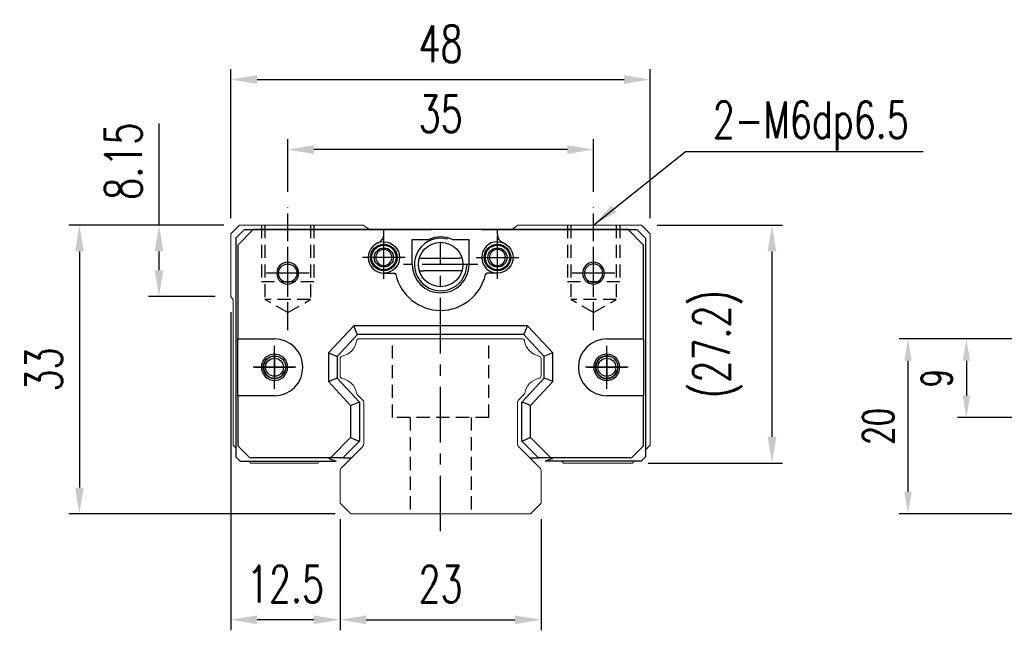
# Model space of a CAD drawing. Header units: millimetres. Extents: x 300 to 581, y 283 to 374.
# Tile 1 of 55: x 300 to 413, y 288 to 358. Entities that reach past the tile are written whole.
import ezdxf

# ---------------------------------------------------------------- set-up
doc = ezdxf.new("R2010")
doc.units = ezdxf.units.MM
doc.header["$PDSIZE"] = -1
doc.linetypes.add('CENTER', pattern=[10.16, 6.35, -1.27, 1.27, -1.27])
doc.linetypes.add('DASHED', pattern=[0.75, 0.5, -0.25])
for name, color, linetype in [('2', 7, 'Continuous'), ('CL', 1, 'CENTER'), ('DIM', 4, 'Continuous'), ('HID', 2, 'DASHED'), ('OUT', 3, 'Continuous'), ('中心線', 1, 'CENTER')]:
    doc.layers.add(name, color=color, linetype=linetype)
doc.styles.add('DIM-7', font='SIMPLEX.shx', dxfattribs={"width": 0.7, "bigfont": 'chineset.shx'})
doc.dimstyles.new('CNS', dxfattribs={"dimtxt": 3.5, "dimasz": 2.5, "dimexe": 1, "dimexo": 1.5, "dimgap": 0.09, "dimtad": 0, "dimdsep": 46, "dimtxsty": 'DIM-7', "dimcen": 0.09, "dimclrd": 4, "dimclre": 4, "dimclrt": 4, "dimadec": 0, "dimazin": 0, "dimtfac": 1, "dimtix": 1, "dimtmove": 2, "dimatfit": 3, "dimfxl": 1, "dimtvp": 0.971429, "dimtolj": 1, "dimarcsym": 0})

# ---------------------------------------------------------------- blocks, each defined once
blk = doc.blocks.new('*D36')
at = {"layer": 'DEFPOINTS', "color": 0, "transparency": 16777216}
for p in [(401.52, 321.34), (415.36, 321.34), (415.36, 301.34)]:
    blk.add_point(p, dxfattribs=at)
at = {"layer": 'DIM', "color": 7, "lineweight": -2, "transparency": 16777216}
for p, q in [((413.86, 321.34), (400.52, 321.34)), ((401.52, 303.84), (401.52, 318.84)), ((413.86, 301.34), (400.52, 301.34))]:
    blk.add_line(p, q, dxfattribs=at)
at = {"layer": 'DIM', "color": 7, "transparency": 16777216}
for points in [[(401.1, 318.84), (401.94, 318.84), (401.52, 321.34)], [(401.1, 303.84), (401.94, 303.84), (401.52, 301.34)]]:
    blk.add_solid(points, dxfattribs=at)
at = {"layer": 'DIM', "color": 7, "transparency": 16777216, "insert": (398.12, 311.34), "char_height": 3.5, "attachment_point": 5, "rotation": 90, "style": 'DIM-7'}
blk.add_mtext('\\A1;20', dxfattribs=at)
blk = doc.blocks.new('*D60')
at = {"layer": 'DEFPOINTS', "color": 0, "transparency": 16777216}
for p in [(330.54, 342.98), (330.54, 336.34), (365.54, 336.34)]:
    blk.add_point(p, dxfattribs=at)
at = {"layer": 'DIM', "color": 7, "lineweight": -2, "transparency": 16777216}
for p, q in [((330.54, 338.14), (330.54, 344.18)), ((365.54, 338.14), (365.54, 344.18)), ((362.54, 342.98), (333.54, 342.98))]:
    blk.add_line(p, q, dxfattribs=at)
at = {"layer": 'DIM', "color": 7, "transparency": 16777216}
for points in [[(333.54, 343.48), (333.54, 342.48), (330.54, 342.98)], [(362.54, 343.48), (362.54, 342.48), (365.54, 342.98)]]:
    blk.add_solid(points, dxfattribs=at)
at = {"layer": 'DIM', "color": 7, "transparency": 16777216, "insert": (348.04, 347.06), "char_height": 4.2, "attachment_point": 5, "style": 'DIM-7'}
blk.add_mtext('\\A1;35', dxfattribs=at)
blk = doc.blocks.new('*D61')
at = {"layer": 'DEFPOINTS', "color": 0, "transparency": 16777216}
for p in [(372.03, 350.99), (324.03, 333.34), (372.03, 333.34)]:
    blk.add_point(p, dxfattribs=at)
at = {"layer": 'DIM', "color": 7, "lineweight": -2, "transparency": 16777216}
for p, q in [((324.03, 335.14), (324.03, 352.19)), ((372.03, 335.14), (372.03, 352.19)), ((327.03, 350.99), (369.03, 350.99))]:
    blk.add_line(p, q, dxfattribs=at)
at = {"layer": 'DIM', "color": 7, "transparency": 16777216}
for points in [[(327.03, 351.49), (327.03, 350.49), (324.03, 350.99)], [(369.03, 351.49), (369.03, 350.49), (372.03, 350.99)]]:
    blk.add_solid(points, dxfattribs=at)
at = {"layer": 'DIM', "color": 7, "transparency": 16777216, "insert": (348.03, 355.07), "char_height": 4.2, "attachment_point": 5, "style": 'DIM-7'}
blk.add_mtext('\\A1;48', dxfattribs=at)
blk = doc.blocks.new('*D62')
at = {"layer": 'DEFPOINTS', "color": 0, "transparency": 16777216}
for p in [(325.03, 334.34), (315.81, 326.19), (324.03, 326.19)]:
    blk.add_point(p, dxfattribs=at)
at = {"layer": 'DIM', "color": 7, "lineweight": -2, "transparency": 16777216}
for p, q in [((315.81, 334.34), (315.81, 345.96)), ((323.23, 334.34), (314.61, 334.34)), ((315.81, 329.19), (315.81, 331.34)), ((322.23, 326.19), (314.61, 326.19))]:
    blk.add_line(p, q, dxfattribs=at)
at = {"layer": 'DIM', "color": 7, "transparency": 16777216}
for points in [[(315.31, 331.34), (316.31, 331.34), (315.81, 334.34)], [(315.31, 329.19), (316.31, 329.19), (315.81, 326.19)]]:
    blk.add_solid(points, dxfattribs=at)
at = {"layer": 'DIM', "color": 7, "transparency": 16777216, "insert": (311.73, 341.65), "char_height": 4.2, "attachment_point": 5, "rotation": 90, "style": 'DIM-7'}
blk.add_mtext('\\A1;8.15', dxfattribs=at)
blk = doc.blocks.new('*D63')
at = {"layer": 'DEFPOINTS', "color": 0, "transparency": 16777216}
for p in [(325.03, 334.34), (306.7, 301.34), (337.75, 301.34)]:
    blk.add_point(p, dxfattribs=at)
at = {"layer": 'DIM', "color": 7, "lineweight": -2, "transparency": 16777216}
for p, q in [((323.23, 334.34), (305.5, 334.34)), ((306.7, 331.34), (306.7, 304.34)), ((335.95, 301.34), (305.5, 301.34))]:
    blk.add_line(p, q, dxfattribs=at)
at = {"layer": 'DIM', "color": 7, "transparency": 16777216}
for points in [[(306.2, 331.34), (307.2, 331.34), (306.7, 334.34)], [(306.2, 304.34), (307.2, 304.34), (306.7, 301.34)]]:
    blk.add_solid(points, dxfattribs=at)
at = {"layer": 'DIM', "color": 7, "transparency": 16777216, "insert": (302.62, 317.84), "char_height": 4.2, "attachment_point": 5, "rotation": 90, "style": 'DIM-7'}
blk.add_mtext('\\A1;33', dxfattribs=at)
blk = doc.blocks.new('*D64')
at = {"layer": 'DEFPOINTS', "color": 0, "transparency": 16777216}
for p in [(371.03, 334.34), (369.98, 307.14), (385.95, 307.14)]:
    blk.add_point(p, dxfattribs=at)
at = {"layer": 'DIM', "color": 7, "lineweight": -2, "transparency": 16777216}
for p, q in [((372.83, 334.34), (387.15, 334.34)), ((385.95, 331.34), (385.95, 310.14)), ((371.78, 307.14), (387.15, 307.14))]:
    blk.add_line(p, q, dxfattribs=at)
at = {"layer": 'DIM', "color": 7, "transparency": 16777216}
for points in [[(385.45, 331.34), (386.45, 331.34), (385.95, 334.34)], [(385.45, 310.14), (386.45, 310.14), (385.95, 307.14)]]:
    blk.add_solid(points, dxfattribs=at)
at = {"layer": 'DIM', "color": 7, "transparency": 16777216, "insert": (379.74, 320.74), "char_height": 4.2, "attachment_point": 5, "rotation": 90, "style": 'DIM-7'}
blk.add_mtext('\\A1;(27.2)', dxfattribs=at)
blk = doc.blocks.new('*D65')
at = {"layer": 'DEFPOINTS', "color": 0, "transparency": 16777216}
for p in [(336.53, 302.54), (359.53, 302.54), (359.53, 289.22)]:
    blk.add_point(p, dxfattribs=at)
at = {"layer": 'DIM', "color": 7, "lineweight": -2, "transparency": 16777216}
for p, q in [((336.53, 300.74), (336.53, 288.02)), ((359.53, 300.74), (359.53, 288.02)), ((339.53, 289.22), (356.53, 289.22))]:
    blk.add_line(p, q, dxfattribs=at)
at = {"layer": 'DIM', "color": 7, "transparency": 16777216}
for points in [[(339.53, 289.72), (339.53, 288.72), (336.53, 289.22)], [(356.53, 289.72), (356.53, 288.72), (359.53, 289.22)]]:
    blk.add_solid(points, dxfattribs=at)
at = {"layer": 'DIM', "color": 7, "transparency": 16777216, "insert": (348.03, 293.3), "char_height": 4.2, "attachment_point": 5, "style": 'DIM-7'}
blk.add_mtext('\\A1;23', dxfattribs=at)
blk = doc.blocks.new('*D66')
at = {"layer": 'DEFPOINTS', "color": 0, "transparency": 16777216}
for p in [(324.03, 326.19), (336.53, 302.54), (324.03, 289.22)]:
    blk.add_point(p, dxfattribs=at)
at = {"layer": 'DIM', "color": 7, "lineweight": -2, "transparency": 16777216}
for p, q in [((324.03, 324.39), (324.03, 288.02)), ((336.53, 300.74), (336.53, 288.02)), ((333.53, 289.22), (327.03, 289.22))]:
    blk.add_line(p, q, dxfattribs=at)
at = {"layer": 'DIM', "color": 7, "transparency": 16777216}
for points in [[(327.03, 289.72), (327.03, 288.72), (324.03, 289.22)], [(333.53, 289.72), (333.53, 288.72), (336.53, 289.22)]]:
    blk.add_solid(points, dxfattribs=at)
at = {"layer": 'DIM', "color": 7, "transparency": 16777216, "insert": (330.28, 293.3), "char_height": 4.2, "attachment_point": 5, "style": 'DIM-7'}
blk.add_mtext('\\A1;12.5', dxfattribs=at)
blk = doc.blocks.new('*D67')
at = {"layer": 'DEFPOINTS', "color": 0, "transparency": 16777216}
for p in [(415.36, 321.34), (408.2, 312.34), (429.86, 312.34)]:
    blk.add_point(p, dxfattribs=at)
at = {"layer": 'DIM', "color": 7, "lineweight": -2, "transparency": 16777216}
for p, q in [((413.86, 321.34), (407.2, 321.34)), ((408.2, 318.84), (408.2, 314.84)), ((428.36, 312.34), (407.2, 312.34))]:
    blk.add_line(p, q, dxfattribs=at)
at = {"layer": 'DIM', "color": 7, "transparency": 16777216}
for points in [[(407.79, 318.84), (408.62, 318.84), (408.2, 321.34)], [(407.79, 314.84), (408.62, 314.84), (408.2, 312.34)]]:
    blk.add_solid(points, dxfattribs=at)
at = {"layer": 'DIM', "color": 7, "transparency": 16777216, "insert": (404.8, 316.84), "char_height": 3.5, "attachment_point": 5, "rotation": 90, "style": 'DIM-7'}
blk.add_mtext('\\A1;9', dxfattribs=at)

msp = doc.modelspace()

# ---------------------------------------------------------------- linework, layer by layer
at = {"layer": '2', "color": 7, "linetype": 'Continuous'}
for p, q in [((325.589, 333.843), (324.589, 332.843)), ((326.596, 333.843), (324.814, 332.068)), ((325.589, 333.843), (346.967, 333.843)), ((369.481, 333.843), (326.596, 333.843)), ((341.539, 333.258), (341.539, 333.843)), ((352.764, 333.843), (370.489, 333.843)), ((354.539, 333.258), (354.539, 333.843)), ((371.264, 332.068), (369.481, 333.843)), ((370.489, 333.843), (371.489, 332.843)), ((324.589, 332.843), (324.589, 307.843)), ((344.789, 329.843), (344.789, 332.693)), ((344.789, 332.693), (346.675, 332.693)), ((349.402, 332.693), (351.289, 332.693)), ((351.289, 329.843), (351.289, 332.693)), ((371.489, 332.843), (371.489, 307.843)), ((324.814, 332.068), (324.814, 321.342)), ((371.264, 321.342), (371.264, 332.068)), ((345.906, 330.579), (350.172, 330.579)), ((350.006, 329.106), (346.072, 329.106)), ((341.539, 328.843), (342.722, 328.843)), ((354.539, 328.843), (353.355, 328.843)), ((338.089, 322.843), (335.189, 319.732)), ((338.502, 321.893), (338.089, 322.843)), ((357.988, 322.843), (338.089, 322.843)), ((357.988, 322.843), (357.575, 321.893)), ((360.889, 319.732), (357.988, 322.843)), ((324.814, 321.342), (329.027, 321.342)), ((324.814, 314.842), (324.814, 321.342)), ((338.524, 321.843), (336.189, 319.338)), ((338.524, 321.843), (338.502, 321.893)), ((357.554, 321.843), (338.524, 321.843)), ((357.554, 321.843), (357.575, 321.893)), ((359.889, 319.338), (357.554, 321.843)), ((367.05, 321.342), (371.264, 321.342)), ((371.264, 321.342), (371.264, 314.842)), ((335.189, 319.732), (335.189, 316.452)), ((335.189, 319.732), (336.139, 319.358)), ((336.189, 319.338), (336.139, 319.358)), ((336.189, 319.338), (336.189, 316.846)), ((359.889, 319.338), (359.939, 319.358)), ((359.889, 316.846), (359.889, 319.338)), ((360.889, 319.732), (359.939, 319.358)), ((360.889, 316.452), (360.889, 319.732)), ((335.189, 316.452), (336.139, 316.826)), ((336.189, 316.846), (336.139, 316.826)), ((336.189, 316.846), (338.739, 314.111)), ((357.339, 314.111), (359.889, 316.846)), ((359.889, 316.846), (359.939, 316.826)), ((360.889, 316.452), (359.939, 316.826)), ((335.189, 316.452), (337.739, 313.718)), ((358.339, 313.718), (360.889, 316.452)), ((324.814, 314.842), (324.814, 309.118)), ((329.027, 314.842), (324.814, 314.842)), ((371.264, 314.842), (367.05, 314.842)), ((371.264, 309.118), (371.264, 314.842)), ((337.739, 313.718), (338.689, 314.092)), ((337.739, 313.718), (337.739, 310.047)), ((338.739, 314.111), (338.689, 314.092)), ((338.739, 314.111), (338.739, 309.633)), ((357.339, 314.111), (357.389, 314.092)), ((357.339, 309.633), (357.339, 314.111)), ((358.339, 313.718), (357.389, 314.092)), ((358.339, 310.047), (358.339, 313.718)), ((337.739, 310.047), (335.435, 307.743)), ((337.739, 310.047), (338.689, 309.653)), ((358.339, 310.047), (357.389, 309.653)), ((360.643, 307.743), (358.339, 310.047)), ((324.814, 309.118), (326.042, 307.889)), ((338.739, 309.633), (336.849, 307.743)), ((338.739, 309.633), (338.689, 309.653)), ((357.339, 309.633), (357.389, 309.653)), ((359.229, 307.743), (357.339, 309.633)), ((370.035, 307.889), (371.264, 309.118)), ((325.089, 307.343), (324.589, 307.843)), ((335.435, 307.743), (326.396, 307.743)), ((335.227, 307.743), (335.33, 307.64)), ((335.33, 307.64), (336.066, 307.343)), ((336.778, 307.743), (335.435, 307.743)), ((336.849, 307.743), (336.778, 307.743)), ((336.849, 307.743), (337.563, 307.743)), ((337.563, 307.743), (337.832, 307.743)), ((358.231, 307.743), (358.529, 307.743)), ((358.529, 307.743), (359.229, 307.743)), ((359.229, 307.743), (359.299, 307.743)), ((360.643, 307.743), (359.299, 307.743)), ((360.748, 307.64), (360.011, 307.343)), ((369.682, 307.743), (360.643, 307.743)), ((360.85, 307.743), (360.748, 307.64)), ((370.989, 307.343), (371.489, 307.843)), ((325.089, 307.343), (336.066, 307.343)), ((370.989, 307.343), (360.011, 307.343))]:
    msp.add_line(p, q, dxfattribs=at)
at = {"layer": '2', "color": 7, "linetype": 'DASHED'}
for p, q in [((367.051, 319.392), (367.05, 319.392)), ((367.05, 316.792), (367.051, 316.792))]:
    msp.add_line(p, q, dxfattribs=at)
at = {"layer": '2', "color": 7, "linetype": 'Continuous'}
msp.add_circle((348.039, 329.843), 2.54, dxfattribs=at)
for centre, radius, start, end in [((341.539, 330.643), 1.8, 90, 270), ((340.539, 333.258), 1, 290.92483, 0), ((348.039, 329.843), 3, 75, 359.21231), ((348.039, 329.743), 3.25, 65.18837, 114.81163), ((354.539, 330.643), 1.8, 90, 270), ((355.539, 333.258), 1, 180, 249.07517), ((341.539, 330.643), 0.918, 90, 270), ((341.539, 330.643), 0.918, 270, 90), ((354.539, 330.643), 0.918, 90, 270), ((354.539, 330.643), 0.918, 270, 90), ((345.906, 333.079), 2.5, 263.27823, 270), ((330.539, 328.843), 1.25, 90, 270), ((330.539, 328.843), 1.25, 270, 90), ((348.039, 329.843), 3.25, 180, 360), ((365.539, 328.843), 1.25, 90, 270), ((365.539, 328.843), 1.05, 90, 270), ((365.539, 328.843), 1.25, 270, 90), ((365.539, 328.843), 1.05, 270, 90), ((342.722, 328.643), 0.2, 12.71981, 90), ((348.039, 329.843), 5.25, 192.71981, 347.28019), ((353.355, 328.643), 0.2, 90, 167.28019), ((329.027, 318.092), 3.25, 270, 90), ((367.05, 318.092), 3.25, 90, 270), ((329.027, 318.092), 1.5, 90, 270), ((329.027, 318.092), 1.5, 270, 90), ((367.05, 318.092), 1.5, 90, 270), ((367.05, 318.092), 1.3, 90, 270), ((367.05, 318.092), 1.5, 270, 90), ((367.05, 318.092), 1.3, 270, 90), ((326.396, 308.243), 0.5, 225, 270), ((369.682, 308.243), 0.5, 270, 315)]:
    msp.add_arc(centre, radius, start, end, dxfattribs=at)
at = {"layer": '2', "color": 7, "linetype": 'Continuous', "extrusion": (0, 0, -1)}
for centre, radius, start, end in [((-341.539, 330.643), 1.8, 90, 270), ((-354.539, 330.643), 1.8, 90, 270), ((-341.539, 330.643), 1.515, 270, 90), ((-341.539, 330.643), 1.4, 270, 90), ((-341.539, 330.643), 1.1, 270, 90), ((-341.539, 330.643), 1.515, 90, 270), ((-341.539, 330.643), 1.4, 90, 270), ((-341.539, 330.643), 1.1, 90, 270), ((-354.539, 330.643), 1.515, 270, 90), ((-354.539, 330.643), 1.4, 270, 90), ((-354.539, 330.643), 1.1, 270, 90), ((-354.539, 330.643), 1.515, 90, 270), ((-354.539, 330.643), 1.4, 90, 270), ((-354.539, 330.643), 1.1, 90, 270), ((-330.539, 328.843), 1.05, 270, 90), ((-330.539, 328.843), 1.05, 90, 270), ((-350.006, 333.106), 4, 263.22219, 270), ((-329.027, 318.092), 1.3, 270, 90), ((-329.027, 318.092), 1.3, 90, 270)]:
    msp.add_arc(centre, radius, start, end, dxfattribs=at)
at = {"layer": '2', "color": 7, "linetype": 'Continuous'}
for points in [[(350.464, 330.596), (350.367, 330.585), (350.269, 330.579), (350.172, 330.579)], [(345.599, 329.134), (345.756, 329.115), (345.914, 329.106), (346.072, 329.106)]]:
    msp.add_open_spline(points, degree=3, dxfattribs=at)
at = {"layer": 'CL', "color": 0, "ltscale": 0.5}
for p, q in [((330.539, 322.341), (330.539, 336.342)), ((365.539, 322.341), (365.539, 336.342))]:
    msp.add_line(p, q, dxfattribs=at)
at = {"layer": 'CL', "color": 7}
for p, q in [((341.539, 328.193), (341.539, 333.093)), ((354.539, 328.193), (354.539, 333.093)), ((330.539, 326.393), (330.539, 331.293)), ((348.039, 299.342), (348.039, 332.342)), ((365.539, 326.393), (365.539, 331.293)), ((343.989, 330.643), (339.089, 330.643)), ((352.089, 330.643), (356.989, 330.643)), ((352.289, 329.843), (343.789, 329.843)), ((332.989, 328.843), (328.089, 328.843)), ((367.989, 328.843), (363.089, 328.843)), ((329.027, 315.642), (329.027, 320.542)), ((367.05, 315.642), (367.05, 320.542)), ((331.477, 318.092), (326.577, 318.092)), ((369.5, 318.092), (364.6, 318.092))]:
    msp.add_line(p, q, dxfattribs=at)
at = {"layer": 'HID', "color": 0, "ltscale": 3}
for p, q in [((327.539, 334.342), (327.539, 327.842)), ((327.939, 334.342), (327.939, 325.842)), ((333.139, 334.342), (333.139, 325.842)), ((333.539, 334.342), (333.539, 327.842)), ((362.539, 334.342), (362.539, 327.842)), ((362.939, 334.342), (362.939, 325.842)), ((368.139, 334.342), (368.139, 325.842)), ((368.539, 334.342), (368.539, 327.842)), ((333.539, 327.842), (327.539, 327.842)), ((368.539, 327.842), (362.539, 327.842)), ((330.539, 324.341), (327.939, 325.842)), ((333.139, 325.842), (327.939, 325.842)), ((330.539, 324.341), (333.139, 325.842)), ((365.539, 324.341), (362.939, 325.842)), ((368.139, 325.842), (362.939, 325.842)), ((365.539, 324.341), (368.139, 325.842)), ((342.539, 312.342), (342.539, 321.342)), ((353.539, 312.342), (353.539, 321.342)), ((353.539, 312.342), (342.539, 312.342)), ((344.539, 312.342), (344.539, 301.342)), ((351.539, 312.342), (351.539, 301.342))]:
    msp.add_line(p, q, dxfattribs=at)
at = {"layer": 'OUT', "color": 0, "linetype": 'Continuous', "lineweight": 15}
for p, q in [((325.032, 334.342), (324.032, 333.342)), ((339.179, 334.342), (325.032, 334.342)), ((339.888, 333.843), (339.179, 334.342)), ((356.884, 334.342), (356.175, 333.843)), ((371.032, 334.342), (356.884, 334.342)), ((372.032, 333.342), (371.032, 334.342)), ((324.032, 333.342), (324.032, 326.192)), ((372.032, 309.192), (372.032, 333.342)), ((324.032, 326.192), (324.282, 325.818)), ((324.282, 325.818), (324.282, 309.192)), ((338.708, 321.342), (357.355, 321.342)), ((336.532, 317.102), (336.532, 319.082)), ((359.532, 319.082), (359.532, 317.102)), ((339.085, 314.369), (338.491, 314.963)), ((357.572, 314.963), (356.978, 314.369)), ((339.232, 309.349), (339.232, 314.015)), ((356.832, 314.015), (356.832, 309.349)), ((324.282, 309.192), (324.589, 308.885)), ((336.678, 306.589), (339.085, 308.996)), ((356.978, 308.996), (359.385, 306.589)), ((371.489, 308.649), (372.032, 309.192)), ((326.131, 307.343), (326.332, 307.142)), ((326.332, 307.142), (333.969, 307.142)), ((333.969, 307.142), (334.17, 307.343)), ((361.893, 307.343), (362.094, 307.142)), ((362.094, 307.142), (369.982, 307.142)), ((369.982, 307.142), (370.182, 307.343)), ((336.532, 302.542), (336.532, 306.235)), ((359.532, 306.235), (359.532, 302.542)), ((337.746, 301.342), (336.532, 302.542)), ((359.532, 302.542), (358.317, 301.342)), ((358.332, 301.342), (337.746, 301.342))]:
    msp.add_line(p, q, dxfattribs=at)
at = {"layer": 'OUT', "color": 7}
for centre in [(329.03, 318.092), (367.05, 318.092)]:
    msp.add_circle(centre, 1.025, dxfattribs=at)
at = {"layer": 'OUT', "color": 0, "linetype": 'Continuous', "lineweight": 15}
for centre, radius, start, end in [((338.708, 321.042), 0.3, 90, 171.61737), ((357.355, 321.042), 0.3, 8.38263, 90), ((336.389, 321.384), 2.044, 280.87121, 351.61737), ((359.674, 321.384), 2.044, 188.38263, 259.12879), ((336.831, 319.082), 0.3, 100.87121, 180.00001), ((359.232, 319.082), 0.3, 359.99999, 79.12879), ((336.831, 317.102), 0.3, 179.99999, 259.12866), ((336.389, 314.8), 2.044, 9.2089, 79.12866), ((359.674, 314.8), 2.044, 100.87134, 170.79109), ((359.232, 317.102), 0.3, 280.87134, 0.00001), ((338.703, 315.175), 0.3, 189.20891, 225), ((338.732, 314.015), 0.5, 0, 45), ((357.332, 314.015), 0.5, 135, 180.00001), ((357.36, 315.175), 0.3, 315, 350.79109), ((338.732, 309.349), 0.5, 315, 360), ((357.332, 309.349), 0.5, 179.99999, 225), ((337.032, 306.235), 0.5, 135, 180.00001), ((359.032, 306.235), 0.5, 360, 45)]:
    msp.add_arc(centre, radius, start, end, dxfattribs=at)
at = {"layer": 'OUT', "color": 7}
for centre in [(329.03, 318.092), (367.05, 318.092)]:
    msp.add_arc(centre, 1.25, 75, 345, dxfattribs=at)
at = {"layer": '中心線', "color": 7, "ltscale": 1.5}
for p, q in [((329.03, 319.642), (329.03, 316.542)), ((367.05, 319.642), (367.05, 316.542)), ((326.78, 318.092), (331.28, 318.092)), ((364.8, 318.092), (369.3, 318.092))]:
    msp.add_line(p, q, dxfattribs=at)

# ---------------------------------------------------------------- texts
at = {"layer": 'DIM', "color": 0, "insert": (379.178, 342.885), "char_height": 4.2, "attachment_point": 7, "style": 'DIM-7'}
msp.add_mtext('\\A1;2-M6dp6.5', dxfattribs=at)

# ---------------------------------------------------------------- dimensions: what is measured, and where the dimension line sits
at = {"layer": 'DIM', "color": 0}
for base, p1, p2, picture, middle in [((372.032, 350.992), (324.032, 333.342), (372.032, 333.342), '*D61', (348.032, 355.072)), ((330.539, 342.977), (365.539, 336.342), (330.539, 336.342), '*D60', (348.039, 347.057)), ((324.032, 289.217), (336.532, 302.542), (324.032, 326.192), '*D66', (330.282, 293.297)), ((359.532, 289.217), (336.532, 302.542), (359.532, 302.542), '*D65', (348.032, 293.297))]:
    dim = msp.add_linear_dim(base=base, p1=p1, p2=p2, dimstyle='CNS', override={"dimscale": 1.2, "dimclrd": 7, "dimclre": 7, "dimclrt": 7}, dxfattribs=at)
    dim.commit()
    dim.dimension.update_dxf_attribs({"geometry": picture, "text_midpoint": middle})
dim = msp.add_linear_dim(base=(315.812, 326.192), p1=(325.032, 334.342), p2=(324.032, 326.192), angle=90, dimstyle='CNS', override={"dimscale": 1.2, "dimclrd": 7, "dimclre": 7, "dimclrt": 7, "dimtmove": 0}, dxfattribs=at)
dim.commit()
dim.dimension.update_dxf_attribs({"geometry": '*D62', "text_midpoint": (315.812, 341.65), "dimtype": 160})
for base, p1, p2, angle, override, picture, middle in [((306.704, 301.342), (325.032, 334.342), (337.746, 301.342), 90, {"dimscale": 1.2, "dimclrd": 7, "dimclre": 7, "dimclrt": 7}, '*D63', (302.624, 317.842)), ((401.52, 321.342), (415.355, 301.342), (415.355, 321.342), 90, {"dimclrd": 7, "dimclre": 7, "dimclrt": 7}, '*D36', (398.12, 311.342)), ((408.203, 312.342), (415.355, 321.342), (429.855, 312.342), 270, {"dimclrd": 7, "dimclre": 7, "dimclrt": 7}, '*D67', (404.803, 316.842))]:
    dim = msp.add_linear_dim(base=base, p1=p1, p2=p2, angle=angle, dimstyle='CNS', override=override, dxfattribs=at)
    dim.commit()
    dim.dimension.update_dxf_attribs({"geometry": picture, "text_midpoint": middle})
dim = msp.add_linear_dim(base=(385.954, 307.142), p1=(371.032, 334.342), p2=(369.982, 307.142), angle=90, text='(<>)', dimstyle='CNS', override={"dimscale": 1.2, "dimclrd": 7, "dimclre": 7, "dimclrt": 7}, dxfattribs=at)
dim.commit()
dim.dimension.update_dxf_attribs({"geometry": '*D64', "text_midpoint": (379.737, 320.742)})

# ---------------------------------------------------------------- leaders
at = {"layer": 'DIM', "color": 0, "annotation_type": 0, "has_hookline": 1, "hookline_direction": 0, "text_width": 24.08}
msp.add_leader([(365.539, 334.342), (376.07, 342.777), (379.07, 342.777)], dimstyle='CNS', override={"dimscale": 1.2, "dimgap": 0.09, "dimtad": 1, "dimclrd": 7, "dimclre": 4}, dxfattribs=at)

doc.saveas('drawing.dxf')
